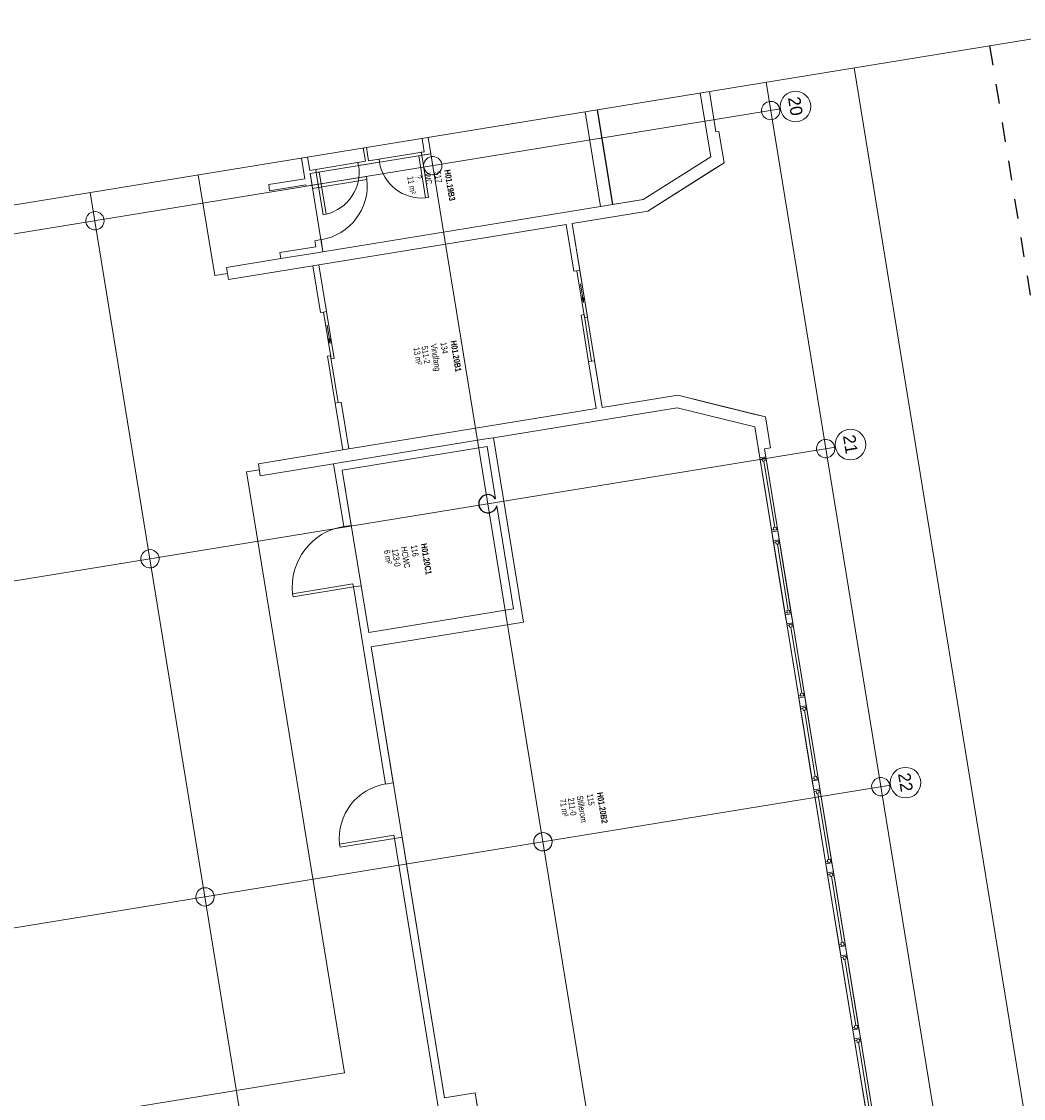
# Model space of a CAD drawing. Header units: millimetres. Extents: x 108537 to 157721, y 1314926 to 1362142.
# Tile 8 of 9: x 124927 to 141317, y 1344535 to 1362142. Entities that reach past the tile are written whole.
import ezdxf

# ---------------------------------------------------------------- set-up
doc = ezdxf.new("R2010")
doc.units = ezdxf.units.MM
doc.linetypes.add('Dash', pattern=[6.35, 3.175, -3.175])
doc.layers.add('_printramme', color=12, linetype='Dash', plot=False)
for name, color, linetype, lineweight in [('A2-D', 250, 'Continuous', 18), ('A2-DOR', 250, 'Continuous', 9), ('A2-V', 250, 'Continuous', 25), ('A2-VI', 250, 'Continuous', 9), ('A200', 250, 'Continuous', 9), ('A222', 250, 'Continuous', 9), ('A23', 250, 'Continuous', 9), ('A24', 250, 'Continuous', 9), ('A254', 250, 'Continuous', 9), ('A822Floor Plan', 250, 'Continuous', 9), ('A862', 250, 'Continuous', 9), ('A862-Text', 250, 'Continuous', 9)]:
    doc.layers.add(name, color=color, linetype=linetype, lineweight=lineweight)
doc.layers.add('A822Custom 1Custom 2Custom 3Floor Plan00_ Shared Levels and Grids', color=250, linetype='Continuous', lineweight=9, plot=False)
doc.layers.add('A852-TYNN', color=7, linetype='Continuous', lineweight=5, plot=False)
doc.styles.add('Arial Narrow', font='ARIALN.TTF', dxfattribs={"width": 0.8, "height": 100})
doc.styles.add('Arial Narrow_B', font='ARIALNB.TTF', dxfattribs={"width": 0.8, "height": 100})
doc.styles.add('Arial_1', font='arial.ttf', dxfattribs={"height": 200})

# ---------------------------------------------------------------- blocks, each defined once
blk = doc.blocks.new('M_Round Column - 300mm Diameter-543497-br002-h01-a-200-1-0001')
at = {"layer": 'A222'}
for start, end in [(90, 180), (360, 90), (180, 360)]:
    blk.add_arc((0, 0), 150, start, end, dxfattribs=at)
blk = doc.blocks.new('M_Single-Flush - 0700 x 2100 mm-606342-br002-h01-a-200-1-0001')
at = {"layer": 'A2-D'}
for p, q in [((299, -25), (299, -725)), ((350, -25), (299, -25)), ((350, -25), (350, -725)), ((350, -725), (299, -725))]:
    blk.add_line(p, q, dxfattribs=at)
at = {"layer": 'A2-DOR'}
blk.add_arc((350, -25), 702, 180, 265.832, dxfattribs=at)
blk = doc.blocks.new('M_Single-Flush - 0700 x 2100 mm-606878-br002-h01-a-200-1-0001')
at = {"layer": 'A2-D'}
for p, q in [((299, 25), (299, 725)), ((350, 725), (299, 725)), ((350, 25), (350, 725)), ((350, 25), (299, 25))]:
    blk.add_line(p, q, dxfattribs=at)
at = {"layer": 'A2-DOR'}
blk.add_arc((350, 25), 702, 94.168, 180, dxfattribs=at)
blk = doc.blocks.new('M_Single-Flush - 0900 x 2100 mm-585433-br002-h01-a-200-1-0001')
at = {"layer": 'A2-D'}
for p, q in [((399, -50), (399, -950)), ((450, -50), (399, -50)), ((450, -50), (450, -950)), ((450, -950), (399, -950))]:
    blk.add_line(p, q, dxfattribs=at)
at = {"layer": 'A2-DOR'}
blk.add_arc((450, -50), 902, 180, 266.7576, dxfattribs=at)
blk = doc.blocks.new('M_Single-Flush - 0900 x 2100 mm-603262-br002-h01-a-200-1-0001')
at = {"layer": 'A2-D'}
for p, q in [((399, -63), (399, -963)), ((450, -63), (399, -63)), ((450, -63), (450, -963)), ((450, -963), (399, -963))]:
    blk.add_line(p, q, dxfattribs=at)
at = {"layer": 'A2-DOR'}
blk.add_arc((450, -63), 902, 180, 266.7576, dxfattribs=at)
blk = doc.blocks.new('M_Single-Flush - 1000 x 2100 mm-607946-br002-h01-a-200-1-0001')
at = {"layer": 'A2-D'}
for p, q in [((449, -63), (449, -1063)), ((500, -63), (449, -63)), ((500, -63), (500, -1063)), ((500, -1063), (449, -1063))]:
    blk.add_line(p, q, dxfattribs=at)
at = {"layer": 'A2-DOR'}
blk.add_arc((500, -63), 1002, 180, 267.0816, dxfattribs=at)
blk = doc.blocks.new('M_Door-Double-Sliding - 1500 x 2100mm-621487-br002-h01-a-200-1-0001')
at = {"layer": 'A200'}
blk.add_hatch(color=256, dxfattribs=at).paths.add_polyline_path([(299, 115), (223, 102), (299, 88)], flags=0)
at = {"layer": 'A2-D'}
for p, q in [((25, 177), (-750, 177)), ((-750, 177), (-750, 127)), ((25, 127), (25, 177)), ((-750, 127), (25, 127)), ((750, 127), (-25, 127)), ((-25, 127), (-25, 77)), ((-25, 77), (750, 77)), ((750, 77), (750, 127))]:
    blk.add_line(p, q, dxfattribs=at)
at = {"layer": 'A200'}
for p, q in [((299, 115), (223, 102)), ((527, 102), (223, 102)), ((223, 102), (299, 88)), ((299, 88), (299, 115))]:
    blk.add_line(p, q, dxfattribs=at)
blk = doc.blocks.new('M_Door-Double-Sliding - 1500 x 2100mm-621520-br002-h01-a-200-1-0001')
at = {"layer": 'A200'}
blk.add_hatch(color=256, dxfattribs=at).paths.add_polyline_path([(299, 115), (223, 102), (299, 88)], flags=0)
at = {"layer": 'A2-D'}
for p, q in [((25, 177), (-750, 177)), ((-750, 177), (-750, 127)), ((25, 127), (25, 177)), ((-750, 127), (25, 127)), ((750, 127), (-25, 127)), ((-25, 127), (-25, 77)), ((-25, 77), (750, 77)), ((750, 77), (750, 127))]:
    blk.add_line(p, q, dxfattribs=at)
at = {"layer": 'A200'}
for p, q in [((299, 115), (223, 102)), ((527, 102), (223, 102)), ((223, 102), (299, 88)), ((299, 88), (299, 115))]:
    blk.add_line(p, q, dxfattribs=at)
blk = doc.blocks.new('M_Fixed - 1225 x 2000 mm-655071-br002-h01-a-200-1-0001')
at = {"layer": 'A2-VI'}
for p, q in [((-612.5, 37), (-580.5, 37)), ((-580.5, 0), (-580.5, 37)), ((580.5, 0), (580.5, 37)), ((612.5, 37), (580.5, 37)), ((-612.5, -63), (-593.5, -63)), ((-593.5, -63), (-593.5, 0)), ((-593.5, 0), (-549.5, 0)), ((-593.5, -44), (-549.5, -44)), ((-549.5, -44), (-549.5, 0)), ((-549.5, -22), (549.5, -22)), ((549.5, 0), (593.5, 0)), ((549.5, -44), (549.5, 0)), ((593.5, -44), (549.5, -44)), ((593.5, -63), (593.5, 0)), ((611.4, -63), (593.5, -63))]:
    blk.add_line(p, q, dxfattribs=at)
blk = doc.blocks.new('M_Fixed - 1225 x 2000 mm-653751-br002-h01-a-200-1-0001')
at = {"layer": 'A2-VI'}
for p, q in [((-612.5, 63), (-593.5, 63)), ((-593.5, 63), (-593.5, 0)), ((-593.5, 44), (-549.5, 44)), ((-549.5, 44), (-549.5, 0)), ((-549.5, 22), (549.5, 22)), ((549.5, 44), (549.5, 0)), ((593.5, 44), (549.5, 44)), ((593.5, 63), (593.5, 0)), ((611.4, 63), (593.5, 63)), ((-612.5, -37), (-580.5, -37)), ((-593.5, 0), (-549.5, 0)), ((-580.5, 0), (-580.5, -37)), ((549.5, 0), (593.5, 0)), ((580.5, 0), (580.5, -37)), ((612.5, -37), (580.5, -37))]:
    blk.add_line(p, q, dxfattribs=at)
blk = doc.blocks.new('Grid - M_Grid Head - Circle_smaller text-849452-br002-h01-a-200-1-0001')
at = {"layer": 'A822Floor Plan'}
blk.add_circle((0, 0), 2.5, dxfattribs=at)

msp = doc.modelspace()

# ---------------------------------------------------------------- linework, layer by layer
at = {"layer": '_printramme', "ltscale": 100}
msp.add_lwpolyline([(140764, 1361744), (147537, 1320177)], dxfattribs=at)
at = {"layer": 'A2-V', "color": 0}
for start, end in [(99.2542, 279.2542), (32.3282, 99.2542), (279.2542, 346.1803)]:
    msp.add_arc((132555, 1354258), 150, start, end, dxfattribs=at)
at = {"layer": 'A222', "color": 0}
for centre, start, end in [((137182, 1360686), 99.2542, 279.2542), ((137182, 1360686), 9.2542, 99.2542), ((137182, 1360686), 279.2542, 9.2542), ((126128, 1358885), 99.2542, 279.2542), ((126128, 1358885), 9.2542, 99.2542), ((126128, 1358885), 279.2542, 9.2542), ((138082, 1355159), 99.2542, 279.2542), ((138082, 1355159), 9.2542, 99.2542), ((138082, 1355159), 279.2542, 9.2542), ((127028, 1353358), 99.2542, 279.2542), ((127028, 1353358), 9.2542, 99.2542), ((127028, 1353358), 279.2542, 9.2542), ((138983, 1349632), 99.2542, 279.2542), ((138983, 1349632), 9.2542, 99.2542), ((138983, 1349632), 279.2542, 9.2542)]:
    msp.add_arc(centre, 150, start, end, dxfattribs=at)
at = {"layer": 'A23', "color": 0}
for p, q in [((136031, 1360973), (136201, 1359930)), ((136286, 1360338), (136179, 1360997)), ((134146, 1360666), (134398, 1359118)), ((134595, 1359150), (134343, 1360698)), ((136336, 1360346), (136286, 1360338)), ((136419, 1359831), (136336, 1360346)), ((136201, 1359930), (135098, 1359232)), ((136236, 1359715), (136419, 1359831)), ((135170, 1359041), (136236, 1359715)), ((134398, 1359118), (129858, 1358378)), ((134595, 1359150), (134398, 1359118)), ((135098, 1359232), (134595, 1359150)), ((133936, 1358840), (135170, 1359041)), ((129791, 1358165), (133838, 1358824)), ((133838, 1358824), (133962, 1358059)), ((134061, 1358075), (133936, 1358840)), ((129858, 1358378), (129759, 1358362)), ((129167, 1358266), (128279, 1358121)), ((128279, 1358121), (128311, 1357923)), ((128311, 1357923), (129692, 1358149)), ((129692, 1358149), (129791, 1358165)), ((133962, 1358059), (134012, 1358067)), ((134204, 1356579), (134328, 1355814)), ((134302, 1356595), (134253, 1356587)), ((134427, 1355830), (134302, 1356595)), ((135661, 1356031), (134427, 1355830)), ((136157, 1355909), (135661, 1356031)), ((136885, 1355730), (136157, 1355909)), ((134328, 1355814), (130282, 1355154)), ((132647, 1355337), (135653, 1355827)), ((135653, 1355827), (136920, 1355515)), ((137096, 1355678), (136885, 1355730)), ((137179, 1355172), (137096, 1355678)), ((136920, 1355515), (137003, 1355008)), ((130154, 1354931), (132523, 1355317)), ((132523, 1355317), (132647, 1355337)), ((130183, 1355138), (128801, 1354913)), ((130282, 1355154), (130183, 1355138)), ((137080, 1355156), (137179, 1355172)), ((137101, 1355024), (137080, 1355156)), ((128801, 1354913), (128833, 1354716)), ((128833, 1354716), (130030, 1354911)), ((130030, 1354911), (130154, 1354931)), ((137003, 1355008), (137101, 1355024)), ((137200, 1353799), (137003, 1355008)), ((137101, 1355024), (137298, 1353815)), ((137298, 1353815), (137200, 1353799)), ((137200, 1353799), (137224, 1353651)), ((137322, 1353667), (137298, 1353815)), ((137224, 1353651), (137322, 1353667)), ((137421, 1352442), (137224, 1353651)), ((137322, 1353667), (137519, 1352458)), ((137519, 1352458), (137421, 1352442)), ((137421, 1352442), (137445, 1352294)), ((137544, 1352310), (137519, 1352458)), ((137445, 1352294), (137544, 1352310)), ((137642, 1351085), (137445, 1352294)), ((137544, 1352310), (137741, 1351101)), ((137741, 1351101), (137642, 1351085)), ((137642, 1351085), (137666, 1350937)), ((137765, 1350953), (137741, 1351101)), ((137666, 1350937), (137765, 1350953)), ((137863, 1349728), (137666, 1350937)), ((137765, 1350953), (137962, 1349744)), ((137962, 1349744), (137863, 1349728)), ((137863, 1349728), (137887, 1349580)), ((137887, 1349580), (137986, 1349596)), ((138084, 1348371), (137887, 1349580)), ((137986, 1349596), (137962, 1349744)), ((137986, 1349596), (138183, 1348387)), ((138183, 1348387), (138084, 1348371)), ((138084, 1348371), (138108, 1348223)), ((138207, 1348239), (138183, 1348387)), ((138108, 1348223), (138207, 1348239)), ((138305, 1347014), (138108, 1348223)), ((138207, 1348239), (138404, 1347030)), ((138404, 1347030), (138305, 1347014)), ((138305, 1347014), (138329, 1346866)), ((138428, 1346882), (138404, 1347030)), ((138329, 1346866), (138428, 1346882)), ((138526, 1345657), (138329, 1346866)), ((138428, 1346882), (138625, 1345673)), ((138625, 1345673), (138526, 1345657)), ((138526, 1345657), (138550, 1345509)), ((138550, 1345509), (138649, 1345525)), ((138649, 1345525), (138625, 1345673)), ((138649, 1345525), (138846, 1344316)), ((138747, 1344300), (138550, 1345509))]:
    msp.add_line(p, q, dxfattribs=at)
at = {"layer": 'A24', "color": 0}
for p, q in [((131481, 1360231), (131516, 1360014)), ((131623, 1359981), (131580, 1360247)), ((130518, 1360075), (130554, 1359857)), ((130603, 1359865), (130568, 1360083)), ((131516, 1360014), (131467, 1360006)), ((131467, 1360006), (131475, 1359957)), ((131475, 1359957), (131623, 1359981)), ((129507, 1359910), (129562, 1359571)), ((129641, 1359709), (129606, 1359926)), ((130554, 1359857), (130431, 1359837)), ((130431, 1359837), (130439, 1359788)), ((130439, 1359788), (130784, 1359844)), ((130776, 1359894), (130603, 1359865)), ((130784, 1359844), (130776, 1359894)), ((129740, 1359725), (129641, 1359709)), ((129649, 1359659), (129748, 1359675)), ((129681, 1359464), (129649, 1359659)), ((129748, 1359675), (129740, 1359725)), ((129562, 1359571), (128970, 1359475)), ((128970, 1359475), (128986, 1359376)), ((128986, 1359376), (129578, 1359472)), ((129578, 1359472), (129582, 1359448)), ((129582, 1359448), (129681, 1359464)), ((129826, 1358576), (129727, 1358559)), ((129727, 1358559), (129743, 1358461)), ((129858, 1358378), (129826, 1358576)), ((129743, 1358461), (129151, 1358364)), ((129151, 1358364), (129167, 1358266)), ((129167, 1358266), (129759, 1358362)), ((129692, 1358149), (129817, 1357384)), ((129916, 1357400), (129791, 1358165)), ((129817, 1357384), (129866, 1357392)), ((130157, 1355919), (130108, 1355911)), ((130282, 1355154), (130157, 1355919)), ((130058, 1355903), (130183, 1355138)), ((133138, 1352324), (132647, 1355337)), ((130174, 1354807), (132543, 1355193)), ((132543, 1355193), (132682, 1354339)), ((130030, 1354911), (130197, 1353884)), ((130321, 1353904), (130174, 1354807)), ((132701, 1354223), (132975, 1352540)), ((130197, 1353884), (130321, 1353904)), ((130482, 1352918), (130358, 1352897)), ((130606, 1352154), (130482, 1352918)), ((130358, 1352897), (130883, 1349675)), ((132975, 1352540), (130606, 1352154)), ((130645, 1351918), (133138, 1352324)), ((131007, 1349695), (130645, 1351918)), ((130883, 1349675), (131007, 1349695)), ((131152, 1348807), (131027, 1348786)), ((131027, 1348786), (131742, 1344400)), ((131846, 1344545), (131152, 1348807)), ((132348, 1344627), (131846, 1344545)), ((132528, 1343522), (132348, 1344627))]:
    msp.add_line(p, q, dxfattribs=at)
at = {"layer": 'A254', "color": 0}
msp.add_line((138548, 1361383), (145320, 1319816), dxfattribs=at)
at = {"layer": 'A822Custom 1Custom 2Custom 3Floor Plan00_ Shared Levels and Grids', "color": 0}
for p, q in [((143879, 1319581), (137107, 1361148)), ((108612, 1356031), (137340, 1360712)), ((138352, 1318680), (131580, 1360247)), ((132825, 1317780), (126052, 1359347)), ((109513, 1350504), (138240, 1355185)), ((110414, 1344977), (139141, 1349658))]:
    msp.add_line(p, q, dxfattribs=at)
at = {"layer": 'A852-TYNN'}
for points in [[(143205, 1362142), (149978, 1320575), (115310, 1314926), (108537, 1356493)], [(136920, 1355515), (138751, 1344276), (134676, 1343612), (134635, 1343866), (132528, 1343522), (132348, 1344627), (131846, 1344545), (130645, 1351918), (133138, 1352324), (132647, 1355337), (135653, 1355827)]]:
    msp.add_lwpolyline(points, close=True, dxfattribs=at)
for points in [[(136179, 1360997), (136286, 1360338), (136336, 1360346), (136419, 1359831), (135170, 1359041), (133936, 1358840), (134427, 1355830), (135661, 1356031), (137096, 1355678), (137179, 1355172), (137080, 1355156), (142902, 1319422)], [(136031, 1360973), (136201, 1359930), (135098, 1359232), (134602, 1359151), (134350, 1360699)], [(134146, 1360666), (134398, 1359118), (129858, 1358378), (129649, 1359659), (131623, 1359981), (131580, 1360247)], [(131481, 1360231), (131516, 1360014), (130603, 1359865), (130568, 1360083)], [(130518, 1360075), (130554, 1359857), (129641, 1359709), (129606, 1359926)]]:
    msp.add_lwpolyline(points, dxfattribs=at)
msp.add_lwpolyline([(132543, 1355193), (132682, 1354339, 0.300614), (132531, 1354406, 1), (132579, 1354110, 0.300614), (132701, 1354223), (132975, 1352540), (130606, 1352154), (130174, 1354807)], format="xyb", close=True, dxfattribs=at)
msp.add_circle((133456, 1348731), 150, dxfattribs=at)
at = {"layer": 'A862', "color": 0}
for p, q in [((128087, 1357988), (127819, 1359635)), ((128295, 1358022), (128087, 1357988)), ((128817, 1354814), (128610, 1354781)), ((130211, 1344956), (128610, 1354781)), ((130211, 1344956), (110929, 1341814))]:
    msp.add_line(p, q, dxfattribs=at)

# ---------------------------------------------------------------- block references
at = {"layer": 'A2-DOR', "color": 0}
for name, p, rotation in [('M_Single-Flush - 0700 x 2100 mm-606878-br002-h01-a-200-1-0001', (130089, 1359756), 189.2542472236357), ('M_Single-Flush - 0700 x 2100 mm-606342-br002-h01-a-200-1-0001', (131125, 1359925), 9.254247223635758), ('M_Single-Flush - 0900 x 2100 mm-585433-br002-h01-a-200-1-0001', (129704, 1359012), 99.25424722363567), ('M_Door-Double-Sliding - 1500 x 2100mm-621520-br002-h01-a-200-1-0001', (134258, 1357347), 99.25424722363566), ('M_Door-Double-Sliding - 1500 x 2100mm-621487-br002-h01-a-200-1-0001', (130112, 1356672), 99.25424722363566), ('M_Single-Flush - 1000 x 2100 mm-607946-br002-h01-a-200-1-0001', (130339, 1353401), 279.2542472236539), ('M_Single-Flush - 0900 x 2100 mm-603262-br002-h01-a-200-1-0001', (131017, 1349241), 279.2542472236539)]:
    msp.add_blockref(name, p, dxfattribs=dict(at, rotation=rotation))
at = {"layer": 'A2-VI', "color": 0}
for name, p, rotation in [('M_Fixed - 1225 x 2000 mm-655071-br002-h01-a-200-1-0001', (137138, 1354410), 99.25424722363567), ('M_Fixed - 1225 x 2000 mm-653751-br002-h01-a-200-1-0001', (137359, 1353053), 279.2542472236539), ('M_Fixed - 1225 x 2000 mm-653751-br002-h01-a-200-1-0001', (137580, 1351696), 279.2542472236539), ('M_Fixed - 1225 x 2000 mm-653751-br002-h01-a-200-1-0001', (137801, 1350338), 279.2542472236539), ('M_Fixed - 1225 x 2000 mm-653751-br002-h01-a-200-1-0001', (138022, 1348981), 279.2542472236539), ('M_Fixed - 1225 x 2000 mm-653751-br002-h01-a-200-1-0001', (138243, 1347624), 279.2542472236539), ('M_Fixed - 1225 x 2000 mm-653751-br002-h01-a-200-1-0001', (138464, 1346267), 279.2542472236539), ('M_Fixed - 1225 x 2000 mm-655071-br002-h01-a-200-1-0001', (138685, 1344910), 99.25424722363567)]:
    msp.add_blockref(name, p, dxfattribs=dict(at, rotation=rotation))
at = {"layer": 'A222', "color": 0, "rotation": 279.2542472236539}
for p in [(131655, 1359785), (133456, 1348731), (127929, 1347831)]:
    msp.add_blockref('M_Round Column - 300mm Diameter-543497-br002-h01-a-200-1-0001', p, dxfattribs=at)
at = {"layer": 'A822Custom 1Custom 2Custom 3Floor Plan00_ Shared Levels and Grids', "color": 0, "xscale": 99.99999999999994, "yscale": 99.99999999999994, "zscale": 99.99999999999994, "rotation": 279.2542472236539}
for p in [(137587, 1360752), (138487, 1355225), (139388, 1349698)]:
    msp.add_blockref('Grid - M_Grid Head - Circle_smaller text-849452-br002-h01-a-200-1-0001', p, dxfattribs=at)

# ---------------------------------------------------------------- texts
at = {"layer": 'A822Custom 1Custom 2Custom 3Floor Plan00_ Shared Levels and Grids', "color": 0, "char_height": 200, "width": 384.81, "attachment_point": 1, "rotation": 279.2542, "style": 'Arial_1'}
for s, insert in [('20', (137661, 1360928)), ('21', (138561, 1355401)), ('22', (139462, 1349874))]:
    msp.add_mtext(s, dxfattribs=dict(at, insert=insert))
at = {"layer": 'A862-Text', "color": 0, "char_height": 100, "attachment_point": 1, "rotation": 279.2542}
for s, insert, width, style in [('?', (131467, 1359639), 64.13, 'Arial Narrow'), ('WC', (131615, 1359676), 179.58, 'Arial Narrow'), ('517', (131778, 1359702), 192.4, 'Arial Narrow'), ('H01.19B3', (131942, 1359729), 506.67, 'Arial Narrow_B'), ('11 m²', (131335, 1359620), 288.61, 'Arial Narrow'), ('13 m²', (131436, 1356825), 288.61, 'Arial Narrow'), ('511-2', (131568, 1356845), 295.02, 'Arial Narrow'), ('Vindfang', (131716, 1356881), 448.94, 'Arial Narrow'), ('134', (131879, 1356908), 192.4, 'Arial Narrow'), ('H01.20B1', (132042, 1356934), 506.67, 'Arial Narrow_B'), ('6 m²', (130951, 1353509), 224.47, 'Arial Narrow'), ('123-0', (131083, 1353529), 295.02, 'Arial Narrow'), ('HCWC', (131231, 1353565), 333.5, 'Arial Narrow'), ('116', (131394, 1353592), 192.4, 'Arial Narrow'), ('H01.20C1', (131557, 1353618), 506.67, 'Arial Narrow_B'), ('71 m²', (133829, 1349440), 288.61, 'Arial Narrow'), ('211-0', (133961, 1349459), 295.02, 'Arial Narrow'), ('Stillerom', (134108, 1349495), 436.12, 'Arial Narrow'), ('115', (134272, 1349522), 192.4, 'Arial Narrow'), ('H01.20B2', (134435, 1349549), 506.67, 'Arial Narrow_B')]:
    msp.add_mtext(s, dxfattribs=dict(at, insert=insert, width=width, style=style))

doc.saveas('drawing.dxf')
